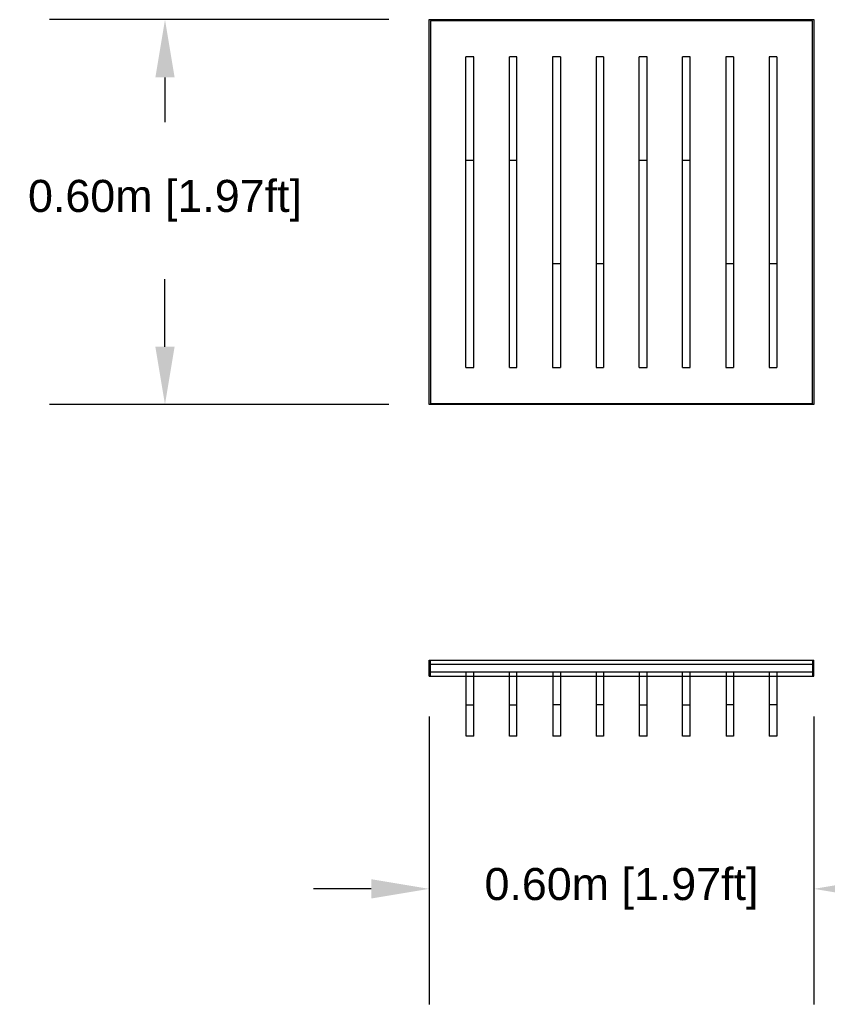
# Model space of a CAD drawing. Header units: millimetres. Extents: x 2907.23 to 2910.95, y 1935.31 to 1939.83.
# Tile 4 of 5: x 2907.67 to 2908.93, y 1938.26 to 1939.79. Entities that reach past the tile are written whole.
import ezdxf

# ---------------------------------------------------------------- set-up
doc = ezdxf.new("R2010")
doc.units = ezdxf.units.MM
doc.linetypes.add('Oculta', pattern=[0.4, 0.2, -0.2])
doc.layers.add('Make2D$Oculto$Curvas', color=7, linetype='Oculta', true_color=0x8c8c8c)
doc.layers.add('Make2D$Visible$Curvas', color=7, linetype='Continuous', true_color=0x000000)
doc.styles.get("Standard").update_dxf_attribs({"font": 'arial.ttf'})
doc.dimstyles.get("Standard").update_dxf_attribs({"dimtxt": 0.18, "dimasz": 0.18, "dimexe": 0.18, "dimexo": 0.0625, "dimgap": 0.09, "dimtad": 0, "dimtih": 1, "dimtoh": 1, "dimdec": 4, "dimzin": 0, "dimdsep": 46, "dimtxsty": 'Standard', "dimcen": 0.09, "dimadec": 0, "dimazin": 0, "dimtfac": 1, "dimtdec": 4, "dimtofl": 0, "dimtmove": 0, "dimatfit": 3, "dimfxl": 1, "dimtolj": 1, "dimtzin": 0, "dimarcsym": 0})

# ---------------------------------------------------------------- blocks, each defined once
blk = doc.blocks.new('Plunge_0.60x0.60_front')
at = {"layer": 'Make2D$Visible$Curvas', "color": 18, "lineweight": -3, "true_color": 0x000000}
for points in [[(2908.3099, 1939.79), (2908.6099, 1939.79), (2908.9099, 1939.79)], [(2908.3099, 1939.19), (2908.3099, 1939.49), (2908.3099, 1939.79)], [(2908.3119, 1939.788), (2908.3119, 1939.49), (2908.3119, 1939.1919)], [(2908.9079, 1939.788), (2908.6099, 1939.788), (2908.3119, 1939.788)], [(2908.9079, 1939.1919), (2908.9079, 1939.49), (2908.9079, 1939.788)], [(2908.9099, 1939.79), (2908.9099, 1939.49), (2908.9099, 1939.19)], [(2908.3795, 1939.7323), (2908.3735, 1939.7323), (2908.3675, 1939.7323)], [(2908.3675, 1939.5708), (2908.3675, 1939.6466), (2908.3675, 1939.7224)], [(2908.3795, 1939.5708), (2908.3795, 1939.6466), (2908.3795, 1939.7224)], [(2908.447, 1939.7323), (2908.4411, 1939.7323), (2908.4351, 1939.7323)], [(2908.4351, 1939.5708), (2908.4351, 1939.6466), (2908.4351, 1939.7224)], [(2908.447, 1939.5708), (2908.447, 1939.6466), (2908.447, 1939.7224)], [(2908.5146, 1939.7323), (2908.5086, 1939.7323), (2908.5026, 1939.7323)], [(2908.5026, 1939.7209), (2908.5026, 1939.565), (2908.5026, 1939.4092)], [(2908.5146, 1939.7209), (2908.5146, 1939.565), (2908.5146, 1939.4092)], [(2908.5821, 1939.7323), (2908.5762, 1939.7323), (2908.5702, 1939.7323)], [(2908.5702, 1939.7209), (2908.5702, 1939.565), (2908.5702, 1939.4092)], [(2908.5821, 1939.7209), (2908.5821, 1939.565), (2908.5821, 1939.4092)], [(2908.6497, 1939.7323), (2908.6437, 1939.7323), (2908.6377, 1939.7323)], [(2908.6377, 1939.5708), (2908.6377, 1939.6466), (2908.6377, 1939.7224)], [(2908.6497, 1939.5708), (2908.6497, 1939.6466), (2908.6497, 1939.7224)], [(2908.7172, 1939.7323), (2908.7113, 1939.7323), (2908.7053, 1939.7323)], [(2908.7053, 1939.5708), (2908.7053, 1939.6466), (2908.7053, 1939.7224)], [(2908.7172, 1939.5708), (2908.7172, 1939.6466), (2908.7172, 1939.7224)], [(2908.7848, 1939.7323), (2908.7788, 1939.7323), (2908.7728, 1939.7323)], [(2908.7728, 1939.7209), (2908.7728, 1939.565), (2908.7728, 1939.4092)], [(2908.7848, 1939.7209), (2908.7848, 1939.565), (2908.7848, 1939.4092)], [(2908.8523, 1939.7323), (2908.8464, 1939.7323), (2908.8404, 1939.7323)], [(2908.8404, 1939.7209), (2908.8404, 1939.565), (2908.8404, 1939.4092)], [(2908.8523, 1939.7209), (2908.8523, 1939.565), (2908.8523, 1939.4092)], [(2908.3675, 1939.259), (2908.3675, 1939.4149), (2908.3675, 1939.5708)], [(2908.3675, 1939.5708), (2908.3735, 1939.5708), (2908.3795, 1939.5708)], [(2908.3795, 1939.259), (2908.3795, 1939.4149), (2908.3795, 1939.5708)], [(2908.4351, 1939.259), (2908.4351, 1939.4149), (2908.4351, 1939.5708)], [(2908.4351, 1939.5708), (2908.4411, 1939.5708), (2908.447, 1939.5708)], [(2908.447, 1939.259), (2908.447, 1939.4149), (2908.447, 1939.5708)], [(2908.6377, 1939.259), (2908.6377, 1939.4149), (2908.6377, 1939.5708)], [(2908.6377, 1939.5708), (2908.6437, 1939.5708), (2908.6497, 1939.5708)], [(2908.6497, 1939.259), (2908.6497, 1939.4149), (2908.6497, 1939.5708)], [(2908.7053, 1939.259), (2908.7053, 1939.4149), (2908.7053, 1939.5708)], [(2908.7053, 1939.5708), (2908.7113, 1939.5708), (2908.7172, 1939.5708)], [(2908.7172, 1939.259), (2908.7172, 1939.4149), (2908.7172, 1939.5708)], [(2908.5026, 1939.4092), (2908.5026, 1939.3333), (2908.5026, 1939.2575)], [(2908.5146, 1939.4092), (2908.5086, 1939.4092), (2908.5026, 1939.4092)], [(2908.5146, 1939.4092), (2908.5146, 1939.3333), (2908.5146, 1939.2575)], [(2908.5702, 1939.4092), (2908.5702, 1939.3333), (2908.5702, 1939.2575)], [(2908.5821, 1939.4092), (2908.5762, 1939.4092), (2908.5702, 1939.4092)], [(2908.5821, 1939.4092), (2908.5821, 1939.3333), (2908.5821, 1939.2575)], [(2908.7728, 1939.4092), (2908.7728, 1939.3333), (2908.7728, 1939.2575)], [(2908.7848, 1939.4092), (2908.7788, 1939.4092), (2908.7728, 1939.4092)], [(2908.7848, 1939.4092), (2908.7848, 1939.3333), (2908.7848, 1939.2575)], [(2908.8404, 1939.4092), (2908.8404, 1939.3333), (2908.8404, 1939.2575)], [(2908.8523, 1939.4092), (2908.8464, 1939.4092), (2908.8404, 1939.4092)], [(2908.8523, 1939.4092), (2908.8523, 1939.3333), (2908.8523, 1939.2575)], [(2908.3675, 1939.2476), (2908.3735, 1939.2476), (2908.3795, 1939.2476)], [(2908.4351, 1939.2476), (2908.4411, 1939.2476), (2908.447, 1939.2476)], [(2908.5026, 1939.2476), (2908.5086, 1939.2476), (2908.5146, 1939.2476)], [(2908.5702, 1939.2476), (2908.5762, 1939.2476), (2908.5821, 1939.2476)], [(2908.6377, 1939.2476), (2908.6437, 1939.2476), (2908.6497, 1939.2476)], [(2908.7053, 1939.2476), (2908.7113, 1939.2476), (2908.7172, 1939.2476)], [(2908.7728, 1939.2476), (2908.7788, 1939.2476), (2908.7848, 1939.2476)], [(2908.8404, 1939.2476), (2908.8464, 1939.2476), (2908.8523, 1939.2476)], [(2908.9099, 1939.19), (2908.6099, 1939.19), (2908.3099, 1939.19)], [(2908.3119, 1939.1919), (2908.6099, 1939.1919), (2908.9079, 1939.1919)]]:
    blk.add_open_spline(points, degree=2, dxfattribs=at)
for points, weights in [([(2908.3675, 1939.7224), (2908.3675, 1939.7323), (2908.3675, 1939.7323)], [1, 0.707106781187, 1]), ([(2908.3795, 1939.7224), (2908.3795, 1939.7323), (2908.3795, 1939.7323)], [1, 0.707106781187, 1]), ([(2908.4351, 1939.7224), (2908.4351, 1939.7323), (2908.4351, 1939.7323)], [1, 0.707106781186, 1]), ([(2908.447, 1939.7224), (2908.447, 1939.7323), (2908.447, 1939.7323)], [1, 0.707106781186, 1]), ([(2908.5026, 1939.7323), (2908.5026, 1939.7323), (2908.5026, 1939.7209)], [1, 0.650277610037, 1]), ([(2908.5146, 1939.7323), (2908.5146, 1939.7323), (2908.5146, 1939.7209)], [1, 0.650277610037, 1]), ([(2908.5702, 1939.7323), (2908.5702, 1939.7323), (2908.5702, 1939.7209)], [1, 0.650277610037, 1]), ([(2908.5821, 1939.7323), (2908.5821, 1939.7323), (2908.5821, 1939.7209)], [1, 0.650277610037, 1]), ([(2908.6377, 1939.7224), (2908.6377, 1939.7323), (2908.6377, 1939.7323)], [1, 0.707106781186, 1]), ([(2908.6497, 1939.7224), (2908.6497, 1939.7323), (2908.6497, 1939.7323)], [1, 0.707106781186, 1]), ([(2908.7053, 1939.7224), (2908.7053, 1939.7323), (2908.7053, 1939.7323)], [1, 0.707106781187, 1]), ([(2908.7172, 1939.7224), (2908.7172, 1939.7323), (2908.7172, 1939.7323)], [1, 0.707106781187, 1]), ([(2908.7728, 1939.7323), (2908.7728, 1939.7323), (2908.7728, 1939.7209)], [1, 0.650277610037, 1]), ([(2908.7848, 1939.7323), (2908.7848, 1939.7323), (2908.7848, 1939.7209)], [1, 0.650277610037, 1]), ([(2908.8404, 1939.7323), (2908.8404, 1939.7323), (2908.8404, 1939.7209)], [1, 0.650277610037, 1]), ([(2908.8523, 1939.7323), (2908.8523, 1939.7323), (2908.8523, 1939.7209)], [1, 0.650277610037, 1]), ([(2908.3675, 1939.2476), (2908.3675, 1939.2476), (2908.3675, 1939.259)], [1, 0.650277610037, 1]), ([(2908.3795, 1939.2476), (2908.3795, 1939.2476), (2908.3795, 1939.259)], [1, 0.650277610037, 1]), ([(2908.4351, 1939.2476), (2908.4351, 1939.2476), (2908.4351, 1939.259)], [1, 0.650277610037, 1]), ([(2908.447, 1939.2476), (2908.447, 1939.2476), (2908.447, 1939.259)], [1, 0.650277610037, 1]), ([(2908.5026, 1939.2575), (2908.5026, 1939.2476), (2908.5026, 1939.2476)], [1, 0.707106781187, 1]), ([(2908.5146, 1939.2575), (2908.5146, 1939.2476), (2908.5146, 1939.2476)], [1, 0.707106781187, 1]), ([(2908.5702, 1939.2575), (2908.5702, 1939.2476), (2908.5702, 1939.2476)], [1, 0.707106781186, 1]), ([(2908.5821, 1939.2575), (2908.5821, 1939.2476), (2908.5821, 1939.2476)], [1, 0.707106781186, 1]), ([(2908.6377, 1939.2476), (2908.6377, 1939.2476), (2908.6377, 1939.259)], [1, 0.650277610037, 1]), ([(2908.6497, 1939.2476), (2908.6497, 1939.2476), (2908.6497, 1939.259)], [1, 0.650277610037, 1]), ([(2908.7053, 1939.2476), (2908.7053, 1939.2476), (2908.7053, 1939.259)], [1, 0.650277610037, 1]), ([(2908.7172, 1939.2476), (2908.7172, 1939.2476), (2908.7172, 1939.259)], [1, 0.650277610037, 1]), ([(2908.7728, 1939.2575), (2908.7728, 1939.2476), (2908.7728, 1939.2476)], [1, 0.707106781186, 1]), ([(2908.7848, 1939.2575), (2908.7848, 1939.2476), (2908.7848, 1939.2476)], [1, 0.707106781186, 1]), ([(2908.8404, 1939.2575), (2908.8404, 1939.2476), (2908.8404, 1939.2476)], [1, 0.707106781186, 1]), ([(2908.8523, 1939.2575), (2908.8523, 1939.2476), (2908.8523, 1939.2476)], [1, 0.707106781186, 1])]:
    blk.add_rational_spline(points, weights, degree=2, dxfattribs=at)
blk = doc.blocks.new('*D3')
at = {"color": 0, "lineweight": -2, "transparency": 16777216}
for p, q in [((2908.2474, 1939.79), (2907.7182, 1939.79)), ((2907.8982, 1939.7), (2907.8982, 1939.6301)), ((2907.8982, 1939.28), (2907.8982, 1939.3853)), ((2908.2474, 1939.19), (2907.7182, 1939.19))]:
    blk.add_line(p, q, dxfattribs=at)
at = {"color": 0, "transparency": 16777216}
for points in [[(2907.8832, 1939.7), (2907.9132, 1939.7), (2907.8982, 1939.79)], [(2907.8832, 1939.28), (2907.9132, 1939.28), (2907.8982, 1939.19)]]:
    blk.add_solid(points, dxfattribs=at)
at = {"layer": 'Defpoints', "color": 0, "transparency": 16777216}
for p in [(2908.3099, 1939.79), (2907.8982, 1939.19), (2908.3099, 1939.19)]:
    blk.add_point(p, dxfattribs=at)
at = {"color": 0, "transparency": 16777216, "insert": (2907.8982, 1939.5077), "char_height": 0.1, "attachment_point": 5}
blk.add_mtext('\\A1;{\\H0.5x;0.60m [1.97ft]}', dxfattribs=at)
blk = doc.blocks.new('Plunge_0.60x0.60')
at = {"layer": 'Make2D$Oculto$Curvas', "color": 18, "lineweight": -3, "true_color": 0x000000}
for points in [[(2909.1953, 1938.4784), (2909.1953, 1938.491), (2909.1953, 1938.5036)], [(2909.7914, 1938.4784), (2909.7914, 1938.491), (2909.7914, 1938.5036)], [(2909.251, 1938.4784), (2909.251, 1938.4817), (2909.251, 1938.485)], [(2909.2629, 1938.4784), (2909.2629, 1938.4817), (2909.2629, 1938.485)], [(2909.3185, 1938.4784), (2909.3185, 1938.4817), (2909.3185, 1938.485)], [(2909.3304, 1938.4784), (2909.3304, 1938.4817), (2909.3304, 1938.485)], [(2909.3861, 1938.485), (2909.3861, 1938.4817), (2909.3861, 1938.4784)], [(2909.398, 1938.485), (2909.398, 1938.4817), (2909.398, 1938.4784)], [(2909.4536, 1938.485), (2909.4536, 1938.4817), (2909.4536, 1938.4784)], [(2909.4655, 1938.485), (2909.4655, 1938.4817), (2909.4655, 1938.4784)], [(2909.5212, 1938.4784), (2909.5212, 1938.4817), (2909.5212, 1938.485)], [(2909.5331, 1938.4784), (2909.5331, 1938.4817), (2909.5331, 1938.485)], [(2909.5887, 1938.4784), (2909.5887, 1938.4817), (2909.5887, 1938.485)], [(2909.6006, 1938.4784), (2909.6006, 1938.4817), (2909.6006, 1938.485)], [(2909.6563, 1938.485), (2909.6563, 1938.4817), (2909.6563, 1938.4784)], [(2909.6682, 1938.485), (2909.6682, 1938.4817), (2909.6682, 1938.4784)], [(2909.7238, 1938.485), (2909.7238, 1938.4817), (2909.7238, 1938.4784)], [(2909.7357, 1938.485), (2909.7357, 1938.4817), (2909.7357, 1938.4784)], [(2909.398, 1938.4338), (2909.392, 1938.4338), (2909.3861, 1938.4338)], [(2909.4655, 1938.4338), (2909.4596, 1938.4338), (2909.4536, 1938.4338)], [(2909.6682, 1938.4338), (2909.6622, 1938.4338), (2909.6563, 1938.4338)], [(2909.7357, 1938.4338), (2909.7298, 1938.4338), (2909.7238, 1938.4338)]]:
    blk.add_open_spline(points, degree=2, dxfattribs=at)
at = {"layer": 'Make2D$Oculto$Curvas', "color": 18, "linetype": 'Continuous', "lineweight": -3, "true_color": 0x000000}
for points in [[(2909.7914, 1938.4969), (2909.4934, 1938.4969), (2909.1953, 1938.4969)], [(2909.7914, 1938.485), (2909.4934, 1938.485), (2909.1953, 1938.485)]]:
    blk.add_open_spline(points, degree=2, dxfattribs=at)
at = {"layer": 'Make2D$Visible$Curvas', "color": 18, "lineweight": -3, "true_color": 0x000000}
for points in [[(2909.1934, 1938.4784), (2909.1934, 1938.491), (2909.1934, 1938.5036)], [(2909.1934, 1938.5036), (2909.4934, 1938.5036), (2909.7934, 1938.5036)], [(2909.7934, 1938.4784), (2909.7934, 1938.491), (2909.7934, 1938.5036)], [(2909.1934, 1938.4784), (2909.4934, 1938.4784), (2909.7934, 1938.4784)], [(2909.251, 1938.4438), (2909.251, 1938.4611), (2909.251, 1938.4784)], [(2909.2629, 1938.4438), (2909.2629, 1938.4611), (2909.2629, 1938.4784)], [(2909.3185, 1938.4438), (2909.3185, 1938.4611), (2909.3185, 1938.4784)], [(2909.3304, 1938.4438), (2909.3304, 1938.4611), (2909.3304, 1938.4784)], [(2909.3861, 1938.4784), (2909.3861, 1938.4367), (2909.3861, 1938.395)], [(2909.398, 1938.4784), (2909.398, 1938.4367), (2909.398, 1938.395)], [(2909.4536, 1938.4784), (2909.4536, 1938.4367), (2909.4536, 1938.395)], [(2909.4655, 1938.4784), (2909.4655, 1938.4367), (2909.4655, 1938.395)], [(2909.5212, 1938.4438), (2909.5212, 1938.4611), (2909.5212, 1938.4784)], [(2909.5331, 1938.4438), (2909.5331, 1938.4611), (2909.5331, 1938.4784)], [(2909.5887, 1938.4438), (2909.5887, 1938.4611), (2909.5887, 1938.4784)], [(2909.6006, 1938.4438), (2909.6006, 1938.4611), (2909.6006, 1938.4784)], [(2909.6563, 1938.4784), (2909.6563, 1938.4367), (2909.6563, 1938.395)], [(2909.6682, 1938.4784), (2909.6682, 1938.4367), (2909.6682, 1938.395)], [(2909.7238, 1938.4784), (2909.7238, 1938.4367), (2909.7238, 1938.395)], [(2909.7357, 1938.4784), (2909.7357, 1938.4367), (2909.7357, 1938.395)], [(2909.251, 1938.4338), (2909.2569, 1938.4338), (2909.2629, 1938.4338)], [(2909.251, 1938.3852), (2909.251, 1938.4095), (2909.251, 1938.4338)], [(2909.2629, 1938.3852), (2909.2629, 1938.4095), (2909.2629, 1938.4338)], [(2909.3185, 1938.4338), (2909.3245, 1938.4338), (2909.3304, 1938.4338)], [(2909.3185, 1938.3852), (2909.3185, 1938.4095), (2909.3185, 1938.4338)], [(2909.3304, 1938.3852), (2909.3304, 1938.4095), (2909.3304, 1938.4338)], [(2909.5212, 1938.4338), (2909.5271, 1938.4338), (2909.5331, 1938.4338)], [(2909.5212, 1938.3852), (2909.5212, 1938.4095), (2909.5212, 1938.4338)], [(2909.5331, 1938.3852), (2909.5331, 1938.4095), (2909.5331, 1938.4338)], [(2909.5887, 1938.4338), (2909.5947, 1938.4338), (2909.6006, 1938.4338)], [(2909.5887, 1938.3852), (2909.5887, 1938.4095), (2909.5887, 1938.4338)], [(2909.6006, 1938.3852), (2909.6006, 1938.4095), (2909.6006, 1938.4338)], [(2909.2629, 1938.3851), (2909.2569, 1938.3851), (2909.251, 1938.3851)], [(2909.3304, 1938.3851), (2909.3245, 1938.3851), (2909.3185, 1938.3851)], [(2909.398, 1938.3851), (2909.392, 1938.3851), (2909.3861, 1938.3851)], [(2909.4655, 1938.3851), (2909.4596, 1938.3851), (2909.4536, 1938.3851)], [(2909.5331, 1938.3851), (2909.5271, 1938.3851), (2909.5212, 1938.3851)], [(2909.6006, 1938.3851), (2909.5947, 1938.3851), (2909.5887, 1938.3851)], [(2909.6682, 1938.3851), (2909.6622, 1938.3851), (2909.6563, 1938.3851)], [(2909.7357, 1938.3851), (2909.7298, 1938.3851), (2909.7238, 1938.3851)]]:
    blk.add_open_spline(points, degree=2, dxfattribs=at)
for points, weights in [([(2909.251, 1938.4338), (2909.251, 1938.4338), (2909.251, 1938.4438)], [1, 0.707106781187, 1]), ([(2909.2629, 1938.4338), (2909.2629, 1938.4338), (2909.2629, 1938.4438)], [1, 0.707106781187, 1]), ([(2909.3185, 1938.4338), (2909.3185, 1938.4338), (2909.3185, 1938.4438)], [1, 0.707106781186, 1]), ([(2909.3304, 1938.4338), (2909.3304, 1938.4338), (2909.3304, 1938.4438)], [1, 0.707106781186, 1]), ([(2909.5212, 1938.4338), (2909.5212, 1938.4338), (2909.5212, 1938.4438)], [1, 0.707106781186, 1]), ([(2909.5331, 1938.4338), (2909.5331, 1938.4338), (2909.5331, 1938.4438)], [1, 0.707106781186, 1]), ([(2909.5887, 1938.4338), (2909.5887, 1938.4338), (2909.5887, 1938.4438)], [1, 0.707106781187, 1]), ([(2909.6006, 1938.4338), (2909.6006, 1938.4338), (2909.6006, 1938.4438)], [1, 0.707106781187, 1]), ([(2909.251, 1938.3851), (2909.251, 1938.3851), (2909.251, 1938.3852)], [0.937819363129, 0.965507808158, 1]), ([(2909.2629, 1938.3851), (2909.2629, 1938.3851), (2909.2629, 1938.3852)], [0.937819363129, 0.965507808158, 1]), ([(2909.3185, 1938.3851), (2909.3185, 1938.3851), (2909.3185, 1938.3852)], [0.937819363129, 0.965507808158, 1]), ([(2909.3304, 1938.3851), (2909.3304, 1938.3851), (2909.3304, 1938.3852)], [0.937819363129, 0.965507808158, 1]), ([(2909.3861, 1938.395), (2909.3861, 1938.3851), (2909.3861, 1938.3851)], [1, 0.684769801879, 0.937819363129]), ([(2909.398, 1938.395), (2909.398, 1938.3851), (2909.398, 1938.3851)], [1, 0.684769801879, 0.937819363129]), ([(2909.4536, 1938.395), (2909.4536, 1938.3851), (2909.4536, 1938.3851)], [1, 0.684769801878, 0.937819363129]), ([(2909.4655, 1938.395), (2909.4655, 1938.3851), (2909.4655, 1938.3851)], [1, 0.684769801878, 0.937819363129]), ([(2909.5212, 1938.3851), (2909.5212, 1938.3851), (2909.5212, 1938.3852)], [0.937819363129, 0.965507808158, 1]), ([(2909.5331, 1938.3851), (2909.5331, 1938.3851), (2909.5331, 1938.3852)], [0.937819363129, 0.965507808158, 1]), ([(2909.5887, 1938.3851), (2909.5887, 1938.3851), (2909.5887, 1938.3852)], [0.937819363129, 0.965507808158, 1]), ([(2909.6006, 1938.3851), (2909.6006, 1938.3851), (2909.6006, 1938.3852)], [0.937819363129, 0.965507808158, 1]), ([(2909.6563, 1938.395), (2909.6563, 1938.3851), (2909.6563, 1938.3851)], [1, 0.684769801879, 0.937819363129]), ([(2909.6682, 1938.395), (2909.6682, 1938.3851), (2909.6682, 1938.3851)], [1, 0.684769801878, 0.937819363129]), ([(2909.7238, 1938.395), (2909.7238, 1938.3851), (2909.7238, 1938.3851)], [1, 0.684769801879, 0.937819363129]), ([(2909.7357, 1938.395), (2909.7357, 1938.3851), (2909.7357, 1938.3851)], [1, 0.684769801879, 0.937819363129])]:
    blk.add_rational_spline(points, weights, degree=2, dxfattribs=at)
blk = doc.blocks.new('*D9')
at = {"color": 0, "lineweight": -2, "transparency": 16777216}
for p, q in [((2908.3099, 1938.7038), (2908.3099, 1938.255)), ((2908.9099, 1938.7038), (2908.9099, 1938.255)), ((2908.2199, 1938.435), (2908.1299, 1938.435)), ((2908.9999, 1938.435), (2909.0899, 1938.435))]:
    blk.add_line(p, q, dxfattribs=at)
at = {"color": 0, "transparency": 16777216}
for points in [[(2908.2199, 1938.45), (2908.2199, 1938.42), (2908.3099, 1938.435)], [(2908.9999, 1938.45), (2908.9999, 1938.42), (2908.9099, 1938.435)]]:
    blk.add_solid(points, dxfattribs=at)
at = {"layer": 'Defpoints', "color": 0, "transparency": 16777216}
for p in [(2908.3099, 1938.7663), (2908.9099, 1938.7663), (2908.9099, 1938.435)]:
    blk.add_point(p, dxfattribs=at)
at = {"color": 0, "transparency": 16777216, "insert": (2908.6099, 1938.435), "char_height": 0.1, "attachment_point": 5}
blk.add_mtext('\\A1;{\\H0.5x;0.60m [1.97ft]}', dxfattribs=at)

msp = doc.modelspace()

# ---------------------------------------------------------------- block references
for name, p in [('Plunge_0.60x0.60_front', (0, 0)), ('Plunge_0.60x0.60', (-0.8834, 0.288))]:
    msp.add_blockref(name, p)

# ---------------------------------------------------------------- dimensions: what is measured, and where the dimension line sits
dim = msp.add_linear_dim(base=(2907.8982, 1939.19), p1=(2908.3099, 1939.79), p2=(2908.3099, 1939.19), angle=90, text='{\\H0.5x;<>}', dimstyle='Standard', override={"dimtxt": 0.1, "dimasz": 0.09, "dimdec": 2, "dimpost": '<>m'})
dim.commit()
dim.dimension.update_dxf_attribs({"geometry": '*D3', "text_midpoint": (2907.8982, 1939.5077), "dimtype": 160})
dim = msp.add_linear_dim(base=(2908.9099, 1938.435), p1=(2908.3099, 1938.7663), p2=(2908.9099, 1938.7663), text='{\\H0.5x;<>[]}', dimstyle='Standard', override={"dimtxt": 0.1, "dimasz": 0.09, "dimdec": 2, "dimpost": '<>m'})
dim.commit()
dim.dimension.update_dxf_attribs({"geometry": '*D9', "text_midpoint": (2908.6099, 1938.435)})

doc.saveas('drawing.dxf')
